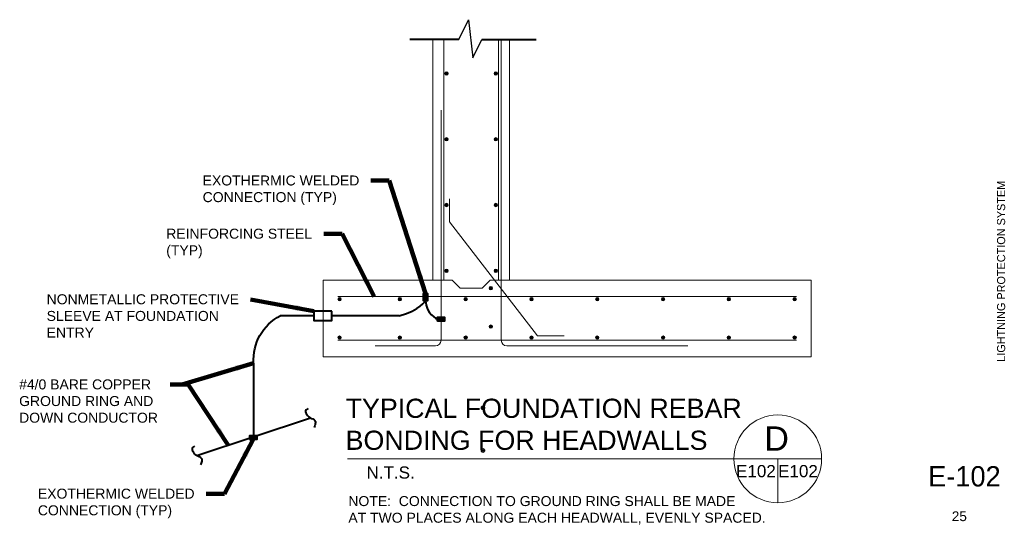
# Model space of a CAD drawing. Header units: inches. Extents: x 3093 to 4270, y -1112 to 250.
# Tile 4 of 8: x 3785 to 4270, y -1112 to -863. Entities that reach past the tile are written whole.
import ezdxf
from ezdxf.enums import TextEntityAlignment as Align

# ---------------------------------------------------------------- set-up
doc = ezdxf.new("R2010")
doc.units = ezdxf.units.IN
doc.header["$LTSCALE"] = 25
doc.header["$MEASUREMENT"] = 0
for name, color, linetype, lineweight in [('E-ANNO-TEXT', 7, 'Continuous', 0), ('E-DETL-GRPH', 6, 'Continuous', 30), ('E-LTNG-COND', 212, 'Continuous', 40), ('G-ANN-TTLB', 7, 'Continuous', 0), ('G-ANNO-DIM', 1, 'Continuous', 0), ('G-ANNO-TEXT', 2, 'Continuous', 30), ('G-ANNO-TTLB', 4, 'Continuous', 40), ('Level 3', 7, 'Continuous', 0), ('S-FNDN-FTNG', 48, 'Continuous', 13), ('S-REIN-RBAR', 5, 'Continuous', 13)]:
    doc.layers.add(name, color=color, linetype=linetype, lineweight=lineweight)
doc.styles.add("_1 4 1'-0", font='arial.ttf', dxfattribs={"height": 6})
doc.styles.add('Notes', font='arial.ttf', dxfattribs={"height": 0.098425})
doc.styles.add('Style-WORKING', font='WORKING.shx')
doc.styles.add('TITLE 6.35', font='swissk.ttf', dxfattribs={"height": 250})
doc.styles.add('Title Block - General', font='arial.ttf', dxfattribs={"height": 0.12})
doc.styles.add('TITLE20', font='simplex.shx', dxfattribs={"height": 5000})
doc.dimstyles.new("1 4 1'-0", dxfattribs={"dimtxt": 6, "dimasz": 9, "dimexe": 3, "dimexo": 3, "dimgap": 3, "dimtad": 1, "dimdec": 0, "dimzin": 11, "dimdsep": 46, "dimlunit": 3, "dimtxsty": "_1 4 1'-0", "dimcen": 0.09, "dimclrd": 256, "dimadec": 4, "dimazin": 3, "dimtfac": 1, "dimtdec": 0, "dimtofl": 0, "dimtmove": 0, "dimatfit": 3, "dimfxl": 1, "dimfrac": 2, "dimtolj": 1, "dimtzin": 11, "dimlwd": -1, "dimarcsym": 0})

# ---------------------------------------------------------------- blocks, each defined once
blk = doc.blocks.new('REINFDOT')
at = {"ltscale": 3.175}
for radius in [0.00992, 0.00595, 0.00198]:
    blk.add_circle((0, 0), radius, dxfattribs=at)
blk = doc.blocks.new('REINF. DOT')
at = {"layer": 'S-REIN-RBAR', "xscale": 100, "yscale": 100, "zscale": 100, "rotation": 90.00000000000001}
blk.add_blockref('REINFDOT', (115.99, 78.07), dxfattribs=at)
blk = doc.blocks.new('REINF. DOT_2')
at = {"layer": 'E-ANNO-TEXT', "xscale": 100, "yscale": 100, "zscale": 100, "rotation": 90.00000000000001}
blk.add_blockref('REINFDOT', (115.99, 78.07), dxfattribs=at)
blk = doc.blocks.new('REINF. DOT_1')
at = {"layer": 'S-REIN-RBAR', "extrusion": (0, 0, -1), "xscale": 100, "yscale": -100, "zscale": 100, "rotation": 89.99999999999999}
blk.add_blockref('REINFDOT', (-115.99, 78.07), dxfattribs=at)
blk = doc.blocks.new('REINF. DOT_3')
at = {"layer": 'E-ANNO-TEXT', "extrusion": (0, 0, -1), "xscale": 100, "yscale": -100, "zscale": 100, "rotation": 89.99999999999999}
blk.add_blockref('REINFDOT', (-115.99, 78.07), dxfattribs=at)
blk = doc.blocks.new('BREAK')
at = {"layer": 'G-ANNO-TEXT', "linetype": 'Continuous', "flags": 128}
blk.add_lwpolyline([(0, 0), (0.046625, 0.097375), (0.069125, -0.090125), (0.112375, 0)], dxfattribs=at)

msp = doc.modelspace()

# ---------------------------------------------------------------- hatches: boundary and pattern name
at = {"layer": 'E-LTNG-COND'}
h = msp.add_hatch(dxfattribs=at)
h.set_pattern_fill('HATCH', color=212, style=0, pattern_type=2)
h.set_pattern_definition([(45, (3985.828036, -998.309326), (-0.01414214, 0.01414214), [])])
h.paths.add_polyline_path([(3984.17, -998.31), (3986.26, -998.31), (3986.26, -1001.8), (3984.17, -1001.8)])
h = msp.add_hatch(dxfattribs=at)
h.set_pattern_fill('HATCH', color=212, style=0, pattern_type=2)
h.set_pattern_definition([(135, (3991.104078, -1010.28046), (-0.01414214, -0.01414214), [])])
h.paths.add_polyline_path([(3991.1, -1011.93), (3991.1, -1009.85), (3994.59, -1009.85), (3994.59, -1011.93)])
h = msp.add_hatch(dxfattribs=at)
h.set_pattern_fill('HATCH', color=212, style=0, pattern_type=2)
h.set_pattern_definition([(135, (3898.66772, -1068.576794), (-0.01414214, -0.01414214), [])])
h.paths.add_polyline_path([(3898.67, -1070.23), (3898.67, -1068.14), (3902.16, -1068.14), (3902.16, -1070.23)])

# ---------------------------------------------------------------- linework, layer by layer
at = {"layer": 'E-ANNO-TEXT'}
for p, q in [((4180.3, -1079.69, 22.34), (3946.76, -1079.69, 22.34)), ((4158.68, -1101.31, 22.34), (4158.68, -1079.69, 22.34))]:
    msp.add_line(p, q, dxfattribs=at)
msp.add_arc((4158.68, -1079.69, 22.34), 21.61, 0, 360, dxfattribs=at)
at = {"layer": 'E-DETL-GRPH', "color": 6, "lineweight": 40}
for points in [[(3927.42, -1054.89, -0.13), (3927.08, -1055.14, -0.13), (3926.75, -1055.39, -0.13), (3926.42, -1055.64, -0.13), (3925.94, -1056, -0.13), (3926.24, -1056.9, -0.13), (3926.52, -1057.43, -0.13), (3926.83, -1058.02, -0.13), (3927.2, -1058.58, -0.13), (3927.72, -1059.03, -0.13), (3928.51, -1059.71, -0.13), (3929.56, -1059.79, -0.13), (3930.36, -1060.47, -0.13), (3930.63, -1060.7, -0.13), (3930.91, -1060.95, -0.13), (3930.96, -1061.27, -0.13), (3931.08, -1061.95, -0.13), (3930.9, -1062.7, -0.13), (3930.67, -1063.36, -0.13), (3930.57, -1063.65, -0.13), (3930.47, -1063.93, -0.13), (3930.37, -1064.21, -0.13)], [(3871.46, -1073.39, -0.13), (3871.12, -1073.64, -0.13), (3870.79, -1073.89, -0.13), (3870.46, -1074.14, -0.13), (3869.98, -1074.5, -0.13), (3870.28, -1075.4, -0.13), (3870.56, -1075.94, -0.13), (3870.87, -1076.53, -0.13), (3871.24, -1077.08, -0.13), (3871.76, -1077.53, -0.13), (3872.55, -1078.21, -0.13), (3873.6, -1078.29, -0.13), (3874.41, -1078.97, -0.13), (3874.67, -1079.2, -0.13), (3874.95, -1079.45, -0.13), (3875, -1079.77, -0.13), (3875.12, -1080.45, -0.13), (3874.94, -1081.2, -0.13), (3874.71, -1081.87, -0.13), (3874.61, -1082.15, -0.13), (3874.51, -1082.43, -0.13), (3874.41, -1082.71, -0.13)]]:
    msp.add_open_spline(points, degree=3, knots=[0, 0, 0, 0, 0.103317, 0.103317, 0.103317, 0.252342, 0.252342, 0.252342, 0.417766, 0.417766, 0.417766, 0.66747, 0.66747, 0.66747, 0.75014, 0.75014, 0.75014, 0.925511, 0.925511, 0.925511, 1, 1, 1, 1], dxfattribs=at)
at = {"layer": 'E-LTNG-COND', "color": 212}
for p, q in [((3930.21, -1009.21, -0.06), (3913.69, -1009.21, -0.06)), ((3972.26, -1009.21, -0.06), (3939.16, -1009.21, -0.06)), ((3900.54, -1032.55, -0.13), (3900.54, -1068.78, -0.13))]:
    msp.add_line(p, q, dxfattribs=at)
at = {"layer": 'E-LTNG-COND'}
msp.add_line((3872.57, -1078.02, -0.13), (3928.52, -1059.53, -0.13), dxfattribs=at)
at = {"layer": 'E-LTNG-COND', "color": 212, "extrusion": (0.00903, -0.002361, -0.999956)}
msp.add_arc((-3925.04, -1030.98, 37.79), 24.7, 356.5564, 62.2325, dxfattribs=at)
at = {"layer": 'E-LTNG-COND', "linetype": 'Continuous', "lineweight": 40}
for points in [[(3972.26, -1009.21, -0.06), (3982.63, -1006.49, -0.06), (3985.22, -1001.8, 163.29), (3985.22, -1001.8, 163.29)], [(3985.22, -1001.8, 163.29), (3985.22, -1008.29, 163.29), (3991.1, -1010.89, 326.64), (3991.1, -1010.89, 326.64)]]:
    msp.add_open_spline(points, degree=3, dxfattribs=at)
at = {"layer": 'E-LTNG-COND', "color": 212}
for points in [[(3984.17, -998.31, 163.29), (3986.26, -998.31, 163.29), (3986.26, -1001.8, 163.29), (3984.17, -1001.8, 163.29)], [(3939.16, -1006.93, -0.06), (3930.21, -1006.93, -0.06), (3930.21, -1011.5, -0.06), (3939.16, -1011.5, -0.06)], [(3991.1, -1011.93, 326.64), (3991.1, -1009.85, 326.64), (3994.59, -1009.85, 326.64), (3994.59, -1011.93, 326.64)], [(3898.67, -1070.23, -0.13), (3898.67, -1068.14, -0.13), (3902.16, -1068.14, -0.13), (3902.16, -1070.23, -0.13)]]:
    msp.add_3dface(points, dxfattribs=at)
at = {"layer": 'G-ANNO-TEXT', "linetype": 'Continuous', "lineweight": 40}
for p, q in [((4001.66, -873.13, 163.29), (3977.46, -873.13, 163.29)), ((4012.9, -873.13, 163.29), (4039.67, -873.13, 163.29))]:
    msp.add_line(p, q, dxfattribs=at)
at = {"layer": 'S-FNDN-FTNG'}
for p, q in [((3988.79, -991.61, 163.29), (3988.79, -873.13, 163.29)), ((4002.29, -995.63, 163.29), (3998.27, -991.61, 163.29)), ((4013.09, -995.63, 163.29), (4017.11, -991.61, 163.29)), ((4002.29, -995.63, 163.29), (4013.09, -995.63, 163.29))]:
    msp.add_line(p, q, dxfattribs=at)
at = {"layer": 'S-FNDN-FTNG', "elevation": 163.29, "flags": 128}
for points in [[(4026.59, -873.13), (4026.59, -991.61)], [(4017.11, -991.61), (4175.09, -991.61), (4175.09, -1029.41), (3934.79, -1029.41), (3934.79, -991.61), (3998.27, -991.61)]]:
    msp.add_lwpolyline(points, dxfattribs=at)
at = {"layer": 'S-REIN-RBAR'}
for p, q in [((3994.19, -991.61, 163.29), (3994.19, -873.13, 163.29)), ((4021.19, -991.61, 163.29), (4021.19, -873.13, 163.29)), ((4022.54, -1021.31, 163.29), (4022.54, -873.13, 163.29)), ((3992.84, -1021.31, 163.29), (3992.84, -907.91, 163.29)), ((3942.08, -999.71, 163.29), (4167.84, -999.71, 163.29)), ((3942.08, -1021.31, 163.29), (4167.84, -1021.31, 163.29)), ((3960.44, -1024.01, 163.29), (3990.14, -1024.01, 163.29)), ((4114.34, -1024.01, 163.29), (4025.24, -1024.01, 163.29))]:
    msp.add_line(p, q, dxfattribs=at)
at = {"layer": 'S-REIN-RBAR', "elevation": 153.78, "flags": 128}
msp.add_lwpolyline([(3997.02, -951.66), (3997.02, -963.01), (4040.37, -1019.17), (4053.48, -1019.17)], dxfattribs=at)
at = {"layer": 'S-REIN-RBAR'}
msp.add_arc((3990.14, -1021.31, 163.29), 2.7, 270, 0, dxfattribs=at)
at = {"layer": 'S-REIN-RBAR', "extrusion": (0, 0, -1)}
msp.add_arc((-4025.24, -1021.31, -163.29), 2.7, 270, 0, dxfattribs=at)

# ---------------------------------------------------------------- block references
at = {"layer": 'E-ANNO-TEXT', "extrusion": (0, 0, -1), "xscale": 0.9448818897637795, "yscale": 0.9448818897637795, "zscale": 0.9448818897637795, "rotation": 180}
msp.add_blockref('REINF. DOT_3', (-3903.94, -980.83, -22.34), dxfattribs=at)
at = {"layer": 'E-ANNO-TEXT', "xscale": 0.9448818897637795, "yscale": 0.9448818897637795, "zscale": 0.9448818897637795}
msp.add_blockref('REINF. DOT_2', (3903.94, -1149.37, 22.34), dxfattribs=at)
at = {"layer": 'G-ANNO-TEXT', "linetype": 'Continuous', "xscale": 100, "yscale": 100, "zscale": 100}
msp.add_blockref('BREAK', (4001.66, -873.13, 163.29), dxfattribs=at)
at = {"layer": 'S-REIN-RBAR', "extrusion": (0, 0, -1), "xscale": 0.8503937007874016, "yscale": 0.8503937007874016, "zscale": 0.8503937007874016, "rotation": 180}
for p in [(-3896.9, -823.5, -163.29), (-3896.9, -855.9, -163.29), (-3896.9, -888.3, -163.29), (-3896.9, -920.7, -163.29), (-3918.72, -929.26, -122.45), (-3844.25, -934.66, -163.29), (-3873.95, -934.66, -163.29), (-3906.35, -934.66, -163.29), (-3938.75, -934.66, -163.29), (-3938.75, -934.66, -163.29), (-3971.15, -934.66, -163.29), (-3971.15, -934.66, -163.29), (-4003.55, -934.66, -163.29), (-4003.55, -934.66, -163.29), (-4003.55, -934.66, -163.29), (-4035.95, -934.66, -163.29), (-4035.95, -934.66, -163.29), (-4035.95, -934.66, -163.29), (-4068.35, -934.66, -163.29)]:
    msp.add_blockref('REINF. DOT_1', p, dxfattribs=at)
at = {"layer": 'S-REIN-RBAR', "xscale": 0.8503937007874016, "yscale": 0.8503937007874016, "zscale": 0.8503937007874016, "rotation": 180}
for p in [(4118.48, -823.5, 163.29), (4118.48, -855.9, 163.29), (4118.48, -888.3, 163.29), (4118.48, -920.7, 163.29)]:
    msp.add_blockref('REINF. DOT', p, dxfattribs=at)
at = {"layer": 'S-REIN-RBAR', "xscale": 0.8503937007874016, "yscale": 0.8503937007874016, "zscale": 0.8503937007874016}
for p in [(3918.72, -1080.95, 122.45), (3844.25, -1086.35, 163.29), (3873.95, -1086.35, 163.29), (3906.35, -1086.35, 163.29), (3938.75, -1086.35, 163.29), (3938.75, -1086.35, 163.29), (3971.15, -1086.35, 163.29), (3971.15, -1086.35, 163.29), (4003.55, -1086.35, 163.29), (4003.55, -1086.35, 163.29), (4003.55, -1086.35, 163.29), (4035.95, -1086.35, 163.29), (4035.95, -1086.35, 163.29), (4035.95, -1086.35, 163.29), (4068.35, -1086.35, 163.29)]:
    msp.add_blockref('REINF. DOT', p, dxfattribs=at)

# ---------------------------------------------------------------- texts
at = {"layer": 'E-ANNO-TEXT', "color": 7, "linetype": 'Continuous', "lineweight": 0, "style": "_1 4 1'-0"}
msp.add_text('N.T.S.', height=6, dxfattribs=at).set_placement((3956.16, -1083.45, 24.89), align=Align.TOP_LEFT)
at = {"layer": 'E-ANNO-TEXT', "color": 7, "linetype": 'Continuous', "lineweight": 13, "insert": (3945.86, -1050.07, 24.89), "char_height": 9.4488, "attachment_point": 1, "style": 'TITLE 6.35'}
msp.add_mtext('\\fArial|b0|i0|c00|p39;TYPICAL FOUNDATION REBAR \\PBONDING FOR HEADWALLS', dxfattribs=at)
at = {"layer": 'E-ANNO-TEXT', "color": 7, "linetype": 'Continuous', "lineweight": 0, "line_spacing_factor": 0.72, "style": 'TITLE20'}
for s, insert, char_height, attachment_point in [('\\fArial|b0|i0|c00|p39;D', (4158.11, -1069.71, 22.34), 12, 5), ('\\fArial|b0|i0|c00|p39;E102', (4147.92, -1088.83, 22.34), 6, 8), ('\\fArial|b0|i0|c00|p39;E102', (4168.63, -1088.83, 22.34), 6, 8)]:
    msp.add_mtext(s, dxfattribs=dict(at, insert=insert, char_height=char_height, attachment_point=attachment_point))
at = {"layer": 'E-LTNG-COND', "insert": (3947.22, -1098.04, 22.34), "char_height": 4.9212, "attachment_point": 1, "style": 'Notes'}
msp.add_mtext('NOTE:  CONNECTION TO GROUND RING SHALL BE MADE \\PAT TWO PLACES ALONG EACH HEADWALL, EVENLY SPACED.', dxfattribs=at)
at = {"layer": 'G-ANN-TTLB', "color": 7, "linetype": 'Continuous', "lineweight": 40, "insert": (4268.68, -987.31, 0.11), "char_height": 3.9997, "attachment_point": 5, "rotation": 90, "line_spacing_factor": 0.900025, "style": 'Style-WORKING'}
msp.add_mtext('LIGHTNING PROTECTION SYSTEM ', dxfattribs=at)
at = {"layer": 'G-ANNO-DIM', "linetype": 'Continuous', "lineweight": 40, "char_height": 4.9212, "attachment_point": 1, "style": 'Notes'}
for s, insert in [('EXOTHERMIC WELDED \\PCONNECTION (TYP)', (3875.48, -940.13, 163.29)), ('REINFORCING STEEL\\P(TYP)', (3857.54, -966.34, 163.29)), ('NONMETALLIC PROTECTIVE\\PSLEEVE AT FOUNDATION\\PENTRY', (3798.65, -998.64, -0.06)), ('#4/0 BARE COPPER\\PGROUND RING AND \\PDOWN CONDUCTOR', (3785.1, -1040.57, -0.13)), ('EXOTHERMIC WELDED \\PCONNECTION (TYP)', (3794.34, -1094.39, -0.13))]:
    msp.add_mtext(s, dxfattribs=dict(at, insert=insert))
at = {"layer": 'G-ANNO-TTLB', "color": 3, "linetype": 'Continuous', "lineweight": 30, "style": 'Title Block - General'}
msp.add_text('25', height=4.8, dxfattribs=at).set_placement((4244.36, -1105.57, 2.48), align=Align.TOP_LEFT)
at = {"layer": 'Level 3', "color": 7, "linetype": 'Continuous', "lineweight": 100, "style": 'Style-WORKING'}
msp.add_text('E-102', height=10, dxfattribs=at).set_placement((4250.6, -1088.3, 0.11), align=Align.MIDDLE_CENTER)

# ---------------------------------------------------------------- leaders
at = {"layer": 'G-ANNO-DIM', "annotation_type": 0, "has_hookline": 1, "hookline_direction": 1}
for points, text_width in [([(3985.22, -998.31, 163.29), (3967.29, -942.68, 163.29), (3958.29, -942.68, 163.29)], 76.25), ([(3959.97, -999.71, 163.29), (3944.13, -968.89, 163.29), (3935.13, -968.89, 163.29)], 71.03), ([(3930.21, -1006.93, -0.06), (3899.04, -1001.18, -0.06)], 93.84), ([(3888.09, -1072.89, -0.13), (3868.39, -1043.12, -0.13), (3859.39, -1043.12, -0.13)], 67.74), ([(3900.41, -1070.23, -0.13), (3886.15, -1096.94, -0.13), (3877.15, -1096.94, -0.13)], 76.25)]:
    msp.add_leader(points, dimstyle="1 4 1'-0", override={"dimgap": 6, "dimtad": 0, "dimclrd": 0, "dimlwd": 65534}, dxfattribs=dict(at, text_width=text_width))
at = {"layer": 'G-ANNO-DIM'}
msp.add_leader([(3900.54, -1032.55, -0.13), (3865.39, -1043.12, -0.13)], dimstyle="1 4 1'-0", override={"dimgap": 6, "dimclrd": 0, "dimlwd": 65534}, dxfattribs=at)

doc.saveas('drawing.dxf')
